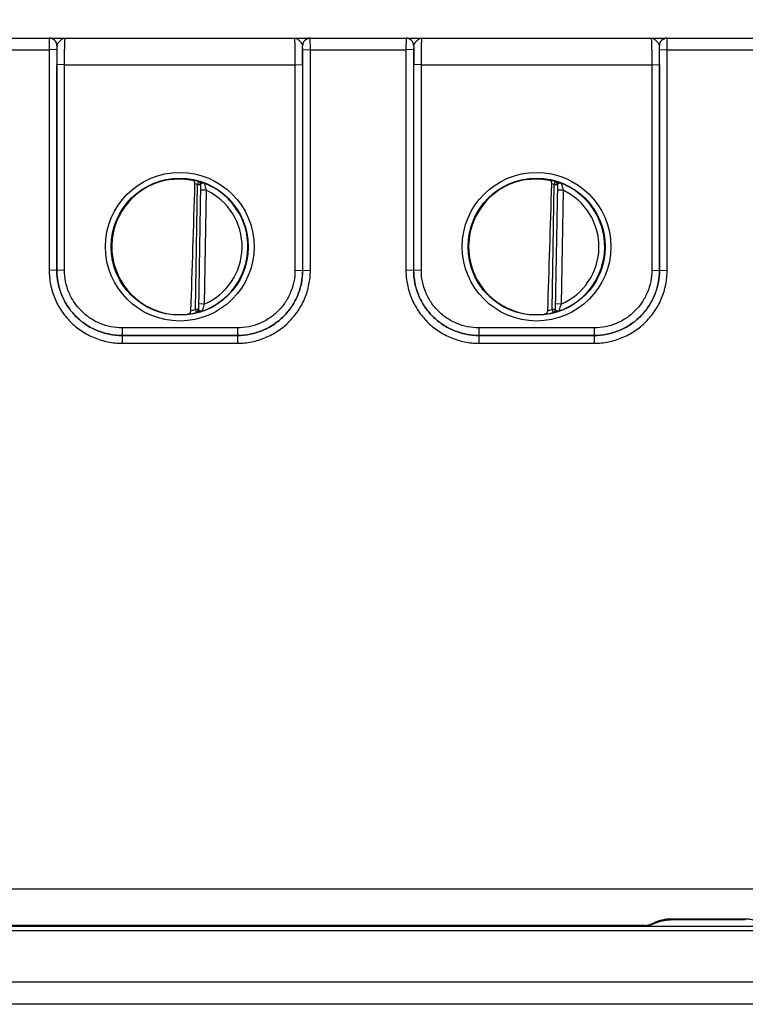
# Model space of a CAD drawing. Header units: inches. Extents: x 0 to 34, y 0 to 22.
# Tile 7 of 51: x 14 to 15.9, y 6.2 to 8.8. Entities that reach past the tile are written whole.
import ezdxf

# ---------------------------------------------------------------- set-up
doc = ezdxf.new("R2010")
doc.units = ezdxf.units.IN
doc.header["$LTSCALE"] = 1.87
doc.header["$MEASUREMENT"] = 0
doc.layers.get('0').update_dxf_attribs({"linetype": 'CONTINUOUS'})
doc.layers.add('DIMENSIONS', color=7, linetype='CONTINUOUS')
doc.styles.get("Standard").update_dxf_attribs({"font": 'txt', "width": 0.8})
doc.dimstyles.new('DIMSTYLE_1', dxfattribs={"dimtxt": 0.125, "dimasz": 0.18, "dimexe": 0.18, "dimexo": 0.0625, "dimgap": 0.09, "dimtad": 0, "dimtih": 1, "dimtoh": 1, "dimdec": 3, "dimzin": 4, "dimdsep": 46, "dimtxsty": 'STANDARD', "dimblk": '_FILLED', "dimblk1": '_FILLED', "dimblk2": '_FILLED', "dimcen": 0.09, "dimadec": 0, "dimazin": 0, "dimtp": 0.001, "dimtm": 0.001, "dimtfac": 1, "dimtdec": 3, "dimtofl": 0, "dimtmove": 0, "dimatfit": 3, "dimldrblk": '_FILLED', "dimfxl": 1, "dimtolj": 1, "dimtzin": 4, "dimarcsym": 0})

# ---------------------------------------------------------------- blocks, each defined once
blk = doc.blocks.new('*D11')
at = {"layer": 'DIMENSIONS', "color": 2, "linetype": 'CONTINUOUS'}
blk.add_line((17.9943, 7.1326), (17.9943, 9.4466), dxfattribs=at)
at = {"layer": 'DIMENSIONS', "color": 2, "linetype": 'CONTINUOUS', "insert": (17.9318, 9.5091), "char_height": 0.125, "width": 1.525, "attachment_point": 1, "rotation": 90, "line_spacing_factor": 0.9}
blk.add_mtext('10.414{\\Ftxt.shx;\\W1.000000;\\H0.125000; }[264.51]', dxfattribs=at)
blk = doc.blocks.new('_FILLED')
at = {"color": 0, "linetype": 'BYBLOCK'}
blk.add_solid([(0, 0), (-1, 0.174), (-1, -0.174)], dxfattribs=at)

msp = doc.modelspace()

# ---------------------------------------------------------------- linework, layer by layer
at = {"color": 7, "linetype": 'CONTINUOUS'}
for p, q in [((13.8616, 8.7591), (14.111, 8.7591)), ((14.111, 8.7591), (14.1108, 8.7289)), ((14.1113, 8.7591), (14.7913, 8.7591)), ((14.7916, 8.7591), (15.041, 8.7591)), ((14.7918, 8.7289), (14.7916, 8.7591)), ((15.041, 8.7591), (15.0408, 8.7289)), ((15.0413, 8.7591), (15.7213, 8.7591)), ((15.7216, 8.7591), (15.971, 8.7591)), ((15.7218, 8.7289), (15.7216, 8.7591)), ((13.8618, 8.7289), (14.1108, 8.7289)), ((14.1308, 8.7291), (14.1108, 8.7289)), ((14.1108, 8.7289), (14.1109, 8.1535)), ((14.131, 8.7391), (14.1308, 8.7291)), ((14.1308, 8.7291), (14.1309, 8.1537)), ((14.1313, 8.7391), (14.131, 8.7391)), ((14.7716, 8.7391), (14.7713, 8.7391)), ((14.7718, 8.7291), (14.7716, 8.7391)), ((14.7717, 8.1537), (14.7718, 8.7291)), ((14.7718, 8.7291), (14.7918, 8.7289)), ((14.7917, 8.1535), (14.7918, 8.7289)), ((14.7918, 8.7289), (15.0408, 8.7289)), ((15.0608, 8.7291), (15.0408, 8.7289)), ((15.0408, 8.7289), (15.0409, 8.1535)), ((15.061, 8.7391), (15.0608, 8.7291)), ((15.0608, 8.7291), (15.0609, 8.1537)), ((15.0613, 8.7391), (15.061, 8.7391)), ((15.7016, 8.7391), (15.7013, 8.7391)), ((15.7018, 8.7291), (15.7016, 8.7391)), ((15.7017, 8.1537), (15.7018, 8.7291)), ((15.7018, 8.7291), (15.7218, 8.7289)), ((15.7217, 8.1535), (15.7218, 8.7289)), ((15.7218, 8.7289), (15.9708, 8.7289)), ((14.131, 8.1538), (14.1311, 8.6899)), ((14.1511, 8.6898), (14.1311, 8.6899)), ((14.151, 8.1536), (14.1511, 8.6898)), ((14.1511, 8.6898), (14.7515, 8.6898)), ((14.7515, 8.6898), (14.7715, 8.6899)), ((14.7515, 8.6898), (14.7516, 8.1536)), ((14.7715, 8.6899), (14.7716, 8.1538)), ((15.061, 8.1538), (15.0611, 8.6899)), ((15.0811, 8.6898), (15.0611, 8.6899)), ((15.081, 8.1536), (15.0811, 8.6898)), ((15.0811, 8.6898), (15.6815, 8.6898)), ((15.6815, 8.6898), (15.7015, 8.6899)), ((15.6815, 8.6898), (15.6816, 8.1536)), ((15.7015, 8.6899), (15.7016, 8.1538)), ((14.492, 8.0513), (14.4976, 8.3774)), ((14.4998, 8.3851), (14.4976, 8.3774)), ((14.4976, 8.3774), (14.5056, 8.3773)), ((14.4998, 8.3855), (14.4998, 8.3851)), ((14.5024, 8.3849), (14.4998, 8.3855)), ((14.502, 8.3842), (14.4998, 8.3851)), ((14.5056, 8.3776), (14.4999, 8.0509)), ((14.5057, 8.384), (14.5024, 8.3849)), ((15.422, 8.0513), (15.4276, 8.3774)), ((15.4298, 8.3851), (15.4276, 8.3774)), ((15.4276, 8.3774), (15.4356, 8.3773)), ((15.4298, 8.3855), (15.4298, 8.3851)), ((15.4324, 8.3849), (15.4298, 8.3855)), ((15.432, 8.3842), (15.4298, 8.3851)), ((15.4356, 8.3776), (15.4299, 8.0509)), ((15.4357, 8.384), (15.4324, 8.3849)), ((14.5204, 8.3623), (14.5054, 8.3626)), ((14.5204, 8.3623), (14.5152, 8.0657)), ((15.4504, 8.3623), (15.4354, 8.3626)), ((15.4504, 8.3623), (15.4452, 8.0657)), ((14.1309, 8.1537), (14.1109, 8.1535)), ((14.1309, 8.1537), (14.131, 8.1538)), ((14.151, 8.1536), (14.131, 8.1538)), ((14.7516, 8.1536), (14.7716, 8.1538)), ((14.7717, 8.1537), (14.7716, 8.1538)), ((14.7717, 8.1537), (14.7917, 8.1535)), ((15.0609, 8.1537), (15.0409, 8.1535)), ((15.0609, 8.1537), (15.061, 8.1538)), ((15.081, 8.1536), (15.061, 8.1538)), ((15.6816, 8.1536), (15.7016, 8.1538)), ((15.7017, 8.1537), (15.7016, 8.1538)), ((15.7017, 8.1537), (15.7217, 8.1535)), ((14.5152, 8.0657), (14.5002, 8.0659)), ((15.4452, 8.0657), (15.4302, 8.0659)), ((14.5, 8.0512), (14.492, 8.0513)), ((14.492, 8.0513), (14.4939, 8.0436)), ((14.4964, 8.0437), (14.4939, 8.0432)), ((14.4939, 8.0432), (14.4939, 8.0436)), ((14.4997, 8.0495), (14.5, 8.0512)), ((15.43, 8.0512), (15.422, 8.0513)), ((15.422, 8.0513), (15.4239, 8.0436)), ((15.4264, 8.0437), (15.4239, 8.0432)), ((15.4239, 8.0432), (15.4239, 8.0436)), ((15.4297, 8.0495), (15.43, 8.0512)), ((14.6017, 8.0036), (14.3009, 8.0036)), ((14.3009, 8.0036), (14.3009, 7.9838)), ((14.3009, 7.9838), (14.3009, 7.9838)), ((14.3009, 7.9838), (14.6017, 7.9838)), ((14.6017, 7.9838), (14.3009, 7.9838)), ((14.3009, 7.9838), (14.3009, 7.9636)), ((14.6017, 8.0036), (14.6017, 7.9838)), ((14.6017, 7.9838), (14.6017, 7.9636)), ((14.6017, 7.9838), (14.6017, 7.9838)), ((15.5317, 8.0036), (15.2309, 8.0036)), ((15.2309, 8.0036), (15.2309, 7.9838)), ((15.2309, 7.9838), (15.5317, 7.9838)), ((15.5317, 7.9838), (15.2309, 7.9838)), ((15.2309, 7.9838), (15.2309, 7.9838)), ((15.2309, 7.9838), (15.2309, 7.9636)), ((15.5317, 8.0036), (15.5317, 7.9838)), ((15.5317, 7.9838), (15.5317, 7.9838)), ((15.5317, 7.9838), (15.5317, 7.9636)), ((14.3009, 7.9636), (14.6017, 7.9636)), ((15.2309, 7.9636), (15.5317, 7.9636)), ((17.8851, 6.5403), (7.6804, 6.5403)), ((7.744, 6.4441), (17.8386, 6.4441)), ((15.6622, 6.4451), (9.9924, 6.4451)), ((15.6628, 6.4447), (9.9924, 6.4447)), ((15.6622, 6.4447), (15.6622, 6.4451)), ((15.6628, 6.4447), (15.669, 6.445)), ((15.669, 6.445), (15.6752, 6.4459)), ((15.6771, 6.4476), (15.674, 6.4465)), ((15.6752, 6.4459), (15.681, 6.4477)), ((15.6867, 6.4519), (15.6802, 6.449)), ((15.7254, 6.4599), (15.7293, 6.46)), ((15.9253, 6.4621), (15.7293, 6.4621)), ((15.7293, 6.46), (15.7293, 6.4621)), ((15.9253, 6.46), (15.7293, 6.46)), ((15.9253, 6.46), (15.9253, 6.4621)), ((7.744, 6.4327), (17.8386, 6.4327)), ((16.5639, 6.2978), (13.2957, 6.2978)), ((17.7215, 6.24), (7.8611, 6.24))]:
    msp.add_line(p, q, dxfattribs=at)
msp.add_lwpolyline([(15.681, 6.4477), (15.6854, 6.4495), (15.6945, 6.4531), (15.7044, 6.4563), (15.7149, 6.4587), (15.7254, 6.4599)], dxfattribs=at)
for centre, radius in [((14.4513, 8.2152), 0.1937), ((15.3813, 8.2152), 0.1937), ((14.4513, 8.2151), 0.1787), ((15.3813, 8.2151), 0.1787)]:
    msp.add_circle(centre, radius, dxfattribs=at)
for centre, radius, start, end in [((14.1113, 8.7391), 0.02, 44.9954, 89.9991), ((14.7913, 8.7391), 0.02, 90.0052, 180.0045), ((15.0413, 8.7391), 0.02, 44.9954, 89.9991), ((15.7213, 8.7391), 0.02, 90.0052, 180.0045), ((14.1113, 8.7391), 0.02, 359.9993, 44.9941), ((18.5285, 8.6909), 4.3974, 179.3712, 180.0125), ((10.3767, 8.6909), 4.3949, 359.9874, 0.629), ((15.0413, 8.7391), 0.02, 359.9993, 44.9941), ((19.4585, 8.6909), 4.3974, 179.3712, 180.0125), ((11.3067, 8.6909), 4.3949, 359.9874, 0.629), ((14.4513, 8.2151), 0.1768, 74.0642, 79.0861), ((14.4513, 8.2151), 0.1688, 74.0636, 76.417), ((14.4977, 8.3778), 0.008, 24.0361, 74.1007), ((14.4683, 8.2582), 0.1312, 72.6371, 73.4533), ((14.4665, 8.2523), 0.1374, 72.2277, 72.6386), ((14.4619, 8.2385), 0.152, 69.3507, 72.1838), ((14.4513, 8.2151), 0.1776, 289.2017, 68.799), ((15.3813, 8.2151), 0.1768, 74.0642, 79.0861), ((15.3813, 8.2151), 0.1688, 74.0636, 76.417), ((15.4277, 8.3778), 0.008, 24.0361, 74.1007), ((15.3983, 8.2582), 0.1312, 72.6371, 73.4533), ((15.3965, 8.2523), 0.1374, 72.2277, 72.6386), ((15.3919, 8.2385), 0.152, 69.3507, 72.1838), ((15.3813, 8.2151), 0.1776, 289.2017, 68.799), ((14.4513, 8.2151), 0.1626, 293.1447, 64.8553), ((15.3813, 8.2151), 0.1626, 293.1447, 64.8553), ((14.45, 8.2069), 0.1688, 260.3642, 277.582), ((14.4513, 8.2151), 0.1768, 276.8171, 283.9358), ((14.4513, 8.2151), 0.1688, 279.9926, 283.9359), ((15.38, 8.2069), 0.1688, 260.3642, 277.582), ((15.3813, 8.2151), 0.1768, 276.8171, 283.9358), ((15.3813, 8.2151), 0.1688, 279.9926, 283.9359), ((15.6622, 6.5044), 0.0593, 269.9497, 273.9934), ((15.907, 5.9578), 0.5411, 114.7899, 115.1493)]:
    msp.add_arc(centre, radius, start, end, dxfattribs=at)
for centre, major_axis, ratio, start_param, end_param in [((14.4513, 8.2152), (0, 0.1771), 1, 0.132587, 2.974099), ((14.4733, 10.9941), (0.078, 4.4693), 0.01745, -2.289958, -2.195484), ((15.3813, 8.2152), (0, 0.1771), 1, 0.132587, 2.974099), ((15.4033, 10.9941), (0.078, 4.4693), 0.01745, -2.289958, -2.195484)]:
    msp.add_ellipse(centre, major_axis=major_axis, ratio=ratio, start_param=start_param, end_param=end_param, dxfattribs=at)
for points, knots in [([(14.131, 8.7391), (14.131, 8.7404), (14.1307, 8.7431), (14.1296, 8.7468), (14.1277, 8.7503), (14.1252, 8.7534), (14.1222, 8.7559), (14.1187, 8.7577), (14.1149, 8.7589), (14.1123, 8.7591), (14.111, 8.7591)], [0, 0, 0, 0, 0.124908, 0.250043, 0.37503, 0.500024, 0.625015, 0.749991, 0.87511, 1, 1, 1, 1]), ([(14.1313, 8.7391), (14.1314, 8.7398), (14.1317, 8.7413), (14.1326, 8.7433), (14.1338, 8.7454), (14.1352, 8.7475), (14.1368, 8.7495), (14.139, 8.752), (14.1408, 8.7538), (14.1421, 8.7548)], [0, 0, 0, 0, 0.106781, 0.223839, 0.349326, 0.480099, 0.613077, 0.745464, 1, 1, 1, 1]), ([(14.1421, 8.7548), (14.1429, 8.7555), (14.1446, 8.7567), (14.1472, 8.7581), (14.1499, 8.7589), (14.1517, 8.7591), (14.1526, 8.7591)], [0, 0, 0, 0, 0.274516, 0.530391, 0.770057, 1, 1, 1, 1]), ([(14.1511, 8.6898), (14.1511, 8.6943), (14.1511, 8.7031), (14.1512, 8.7141), (14.1513, 8.7224), (14.1513, 8.7282), (14.1514, 8.7337), (14.1515, 8.7387), (14.1516, 8.7433), (14.1518, 8.7473), (14.1519, 8.7503), (14.152, 8.7524), (14.152, 8.7538), (14.1521, 8.755), (14.1522, 8.7561), (14.1523, 8.757), (14.1523, 8.7578), (14.1524, 8.7583), (14.1525, 8.7588), (14.1525, 8.759), (14.1526, 8.7591), (14.1526, 8.7591), (14.1526, 8.7591)], [0, 0, 0, 0, 0.195348, 0.382914, 0.47155, 0.55561, 0.634296, 0.706859, 0.772615, 0.830937, 0.881273, 0.903294, 0.923149, 0.940787, 0.956167, 0.969258, 0.980032, 0.988465, 0.994551, 0.998315, 0.999372, 1, 1, 1, 1]), ([(14.75, 8.7591), (14.7509, 8.7591), (14.7527, 8.7589), (14.7554, 8.7581), (14.758, 8.7567), (14.7597, 8.7555), (14.7605, 8.7548)], [0, 0, 0, 0, 0.23, 0.469548, 0.725286, 1, 1, 1, 1]), ([(14.75, 8.7591), (14.75, 8.7591), (14.75, 8.7591), (14.7501, 8.759), (14.7501, 8.7588), (14.7502, 8.7583), (14.7503, 8.7578), (14.7504, 8.757), (14.7504, 8.7561), (14.7505, 8.755), (14.7506, 8.7538), (14.7506, 8.7524), (14.7507, 8.7503), (14.7509, 8.7473), (14.751, 8.7433), (14.7511, 8.7387), (14.7512, 8.7337), (14.7513, 8.7282), (14.7514, 8.7224), (14.7514, 8.7141), (14.7515, 8.7031), (14.7515, 8.6943), (14.7515, 8.6898)], [0, 0, 0, 0, 0.000628, 0.001684, 0.005448, 0.011532, 0.019963, 0.030737, 0.043829, 0.05921, 0.076847, 0.096702, 0.118723, 0.169054, 0.227371, 0.293122, 0.365682, 0.444366, 0.528422, 0.617052, 0.804623, 1, 1, 1, 1]), ([(14.7605, 8.7548), (14.7618, 8.7538), (14.7636, 8.752), (14.7659, 8.7495), (14.7674, 8.7475), (14.7689, 8.7454), (14.7701, 8.7433), (14.7709, 8.7413), (14.7712, 8.7398), (14.7713, 8.7391)], [0, 0, 0, 0, 0.254535, 0.386921, 0.5199, 0.650674, 0.776163, 0.893221, 1, 1, 1, 1]), ([(14.7716, 8.7391), (14.7716, 8.7404), (14.7719, 8.7431), (14.773, 8.7468), (14.7749, 8.7503), (14.7774, 8.7534), (14.7804, 8.7559), (14.7839, 8.7577), (14.7877, 8.7589), (14.7903, 8.7591), (14.7916, 8.7591)], [0, 0, 0, 0, 0.124908, 0.250044, 0.37503, 0.500024, 0.625015, 0.749991, 0.87511, 1, 1, 1, 1]), ([(15.061, 8.7391), (15.061, 8.7404), (15.0607, 8.7431), (15.0596, 8.7468), (15.0577, 8.7503), (15.0552, 8.7534), (15.0522, 8.7559), (15.0487, 8.7577), (15.0449, 8.7589), (15.0423, 8.7591), (15.041, 8.7591)], [0, 0, 0, 0, 0.124908, 0.250043, 0.37503, 0.500024, 0.625015, 0.749991, 0.87511, 1, 1, 1, 1]), ([(15.0613, 8.7391), (15.0614, 8.7398), (15.0617, 8.7413), (15.0626, 8.7433), (15.0638, 8.7454), (15.0652, 8.7475), (15.0668, 8.7495), (15.069, 8.752), (15.0708, 8.7538), (15.0721, 8.7548)], [0, 0, 0, 0, 0.106781, 0.223839, 0.349326, 0.480099, 0.613077, 0.745464, 1, 1, 1, 1]), ([(15.0721, 8.7548), (15.0729, 8.7555), (15.0746, 8.7567), (15.0772, 8.7581), (15.0799, 8.7589), (15.0817, 8.7591), (15.0826, 8.7591)], [0, 0, 0, 0, 0.274516, 0.530391, 0.770057, 1, 1, 1, 1]), ([(15.0811, 8.6898), (15.0811, 8.6943), (15.0811, 8.7031), (15.0812, 8.7141), (15.0813, 8.7224), (15.0813, 8.7282), (15.0814, 8.7337), (15.0815, 8.7387), (15.0816, 8.7433), (15.0818, 8.7473), (15.0819, 8.7503), (15.082, 8.7524), (15.082, 8.7538), (15.0821, 8.755), (15.0822, 8.7561), (15.0823, 8.757), (15.0823, 8.7578), (15.0824, 8.7583), (15.0825, 8.7588), (15.0825, 8.759), (15.0826, 8.7591), (15.0826, 8.7591), (15.0826, 8.7591)], [0, 0, 0, 0, 0.195348, 0.382914, 0.47155, 0.55561, 0.634296, 0.706859, 0.772615, 0.830937, 0.881273, 0.903294, 0.923149, 0.940787, 0.956167, 0.969258, 0.980032, 0.988465, 0.994551, 0.998315, 0.999372, 1, 1, 1, 1]), ([(15.68, 8.7591), (15.6809, 8.7591), (15.6827, 8.7589), (15.6854, 8.7581), (15.688, 8.7567), (15.6897, 8.7555), (15.6905, 8.7548)], [0, 0, 0, 0, 0.23, 0.469548, 0.725286, 1, 1, 1, 1]), ([(15.68, 8.7591), (15.68, 8.7591), (15.68, 8.7591), (15.6801, 8.759), (15.6801, 8.7588), (15.6802, 8.7583), (15.6803, 8.7578), (15.6804, 8.757), (15.6804, 8.7561), (15.6805, 8.755), (15.6806, 8.7538), (15.6806, 8.7524), (15.6807, 8.7503), (15.6809, 8.7473), (15.681, 8.7433), (15.6811, 8.7387), (15.6812, 8.7337), (15.6813, 8.7282), (15.6814, 8.7224), (15.6814, 8.7141), (15.6815, 8.7031), (15.6815, 8.6943), (15.6815, 8.6898)], [0, 0, 0, 0, 0.000628, 0.001684, 0.005448, 0.011532, 0.019963, 0.030737, 0.043829, 0.05921, 0.076847, 0.096702, 0.118723, 0.169054, 0.227371, 0.293122, 0.365682, 0.444366, 0.528422, 0.617052, 0.804623, 1, 1, 1, 1]), ([(15.6905, 8.7548), (15.6918, 8.7538), (15.6936, 8.752), (15.6959, 8.7495), (15.6974, 8.7475), (15.6989, 8.7454), (15.7001, 8.7433), (15.7009, 8.7413), (15.7012, 8.7398), (15.7013, 8.7391)], [0, 0, 0, 0, 0.254535, 0.386921, 0.5199, 0.650674, 0.776163, 0.893221, 1, 1, 1, 1]), ([(15.7016, 8.7391), (15.7016, 8.7404), (15.7019, 8.7431), (15.703, 8.7468), (15.7049, 8.7503), (15.7074, 8.7534), (15.7104, 8.7559), (15.7139, 8.7577), (15.7177, 8.7589), (15.7203, 8.7591), (15.7216, 8.7591)], [0, 0, 0, 0, 0.124908, 0.250044, 0.37503, 0.500024, 0.625015, 0.749991, 0.87511, 1, 1, 1, 1]), ([(14.4279, 8.3908), (14.4382, 8.3922), (14.4533, 8.3928), (14.4723, 8.391), (14.4808, 8.3895), (14.4848, 8.3887)], [0, 0, 0, 0, 0.544358, 0.788212, 1, 1, 1, 1]), ([(14.4909, 8.3792), (14.491, 8.3804), (14.4908, 8.3822), (14.49, 8.3844), (14.4892, 8.3857), (14.4883, 8.3868), (14.4872, 8.3877), (14.486, 8.3884), (14.4852, 8.3886), (14.4848, 8.3887)], [0, 0, 0, 0, 0.296778, 0.4332, 0.559668, 0.677257, 0.788134, 0.894924, 1, 1, 1, 1]), ([(14.5056, 8.3773), (14.5057, 8.378), (14.5055, 8.3793), (14.5048, 8.3812), (14.5036, 8.3829), (14.5025, 8.3838), (14.502, 8.3842)], [0, 0, 0, 0, 0.249318, 0.49979, 0.749575, 1, 1, 1, 1]), ([(14.505, 8.381), (14.5051, 8.3808), (14.5055, 8.3797), (14.5057, 8.3785), (14.5056, 8.3776)], [0, 0, 0, 0, 0.251297, 1, 1, 1, 1]), ([(14.5073, 8.3794), (14.507, 8.3792), (14.5066, 8.379), (14.5061, 8.3786), (14.5057, 8.3781), (14.5057, 8.3778), (14.5056, 8.3776)], [0, 0, 0, 0, 0.314542, 0.581542, 0.803942, 1, 1, 1, 1]), ([(14.5155, 8.3807), (14.5152, 8.3808), (14.5145, 8.381), (14.5134, 8.381), (14.5123, 8.3809), (14.5108, 8.3807), (14.5091, 8.3802), (14.5078, 8.3797), (14.5073, 8.3794)], [0, 0, 0, 0, 0.126607, 0.253974, 0.384203, 0.516068, 0.773327, 1, 1, 1, 1]), ([(14.5155, 8.3807), (14.5156, 8.3805), (14.5157, 8.3799), (14.516, 8.3787), (14.5165, 8.3768), (14.5173, 8.3733), (14.5186, 8.3684), (14.5198, 8.3644), (14.5204, 8.3623)], [0, 0, 0, 0, 0.026941, 0.09722, 0.203503, 0.336968, 0.653903, 1, 1, 1, 1]), ([(15.3579, 8.3908), (15.3682, 8.3922), (15.3833, 8.3928), (15.4023, 8.391), (15.4108, 8.3895), (15.4148, 8.3887)], [0, 0, 0, 0, 0.544358, 0.788212, 1, 1, 1, 1]), ([(15.4209, 8.3792), (15.421, 8.3804), (15.4208, 8.3822), (15.42, 8.3844), (15.4192, 8.3857), (15.4183, 8.3868), (15.4172, 8.3877), (15.416, 8.3884), (15.4152, 8.3886), (15.4148, 8.3887)], [0, 0, 0, 0, 0.296778, 0.4332, 0.559668, 0.677257, 0.788134, 0.894924, 1, 1, 1, 1]), ([(15.4356, 8.3773), (15.4357, 8.378), (15.4355, 8.3793), (15.4348, 8.3812), (15.4336, 8.3829), (15.4325, 8.3838), (15.432, 8.3842)], [0, 0, 0, 0, 0.249318, 0.49979, 0.749575, 1, 1, 1, 1]), ([(15.435, 8.381), (15.4351, 8.3808), (15.4355, 8.3797), (15.4357, 8.3785), (15.4356, 8.3776)], [0, 0, 0, 0, 0.251297, 1, 1, 1, 1]), ([(15.4373, 8.3794), (15.437, 8.3792), (15.4366, 8.379), (15.4361, 8.3786), (15.4357, 8.3781), (15.4357, 8.3778), (15.4356, 8.3776)], [0, 0, 0, 0, 0.314542, 0.581542, 0.803942, 1, 1, 1, 1]), ([(15.4455, 8.3807), (15.4452, 8.3808), (15.4445, 8.381), (15.4434, 8.381), (15.4423, 8.3809), (15.4408, 8.3807), (15.4391, 8.3802), (15.4378, 8.3797), (15.4373, 8.3794)], [0, 0, 0, 0, 0.126607, 0.253974, 0.384203, 0.516068, 0.773327, 1, 1, 1, 1]), ([(15.4455, 8.3807), (15.4456, 8.3805), (15.4457, 8.3799), (15.446, 8.3787), (15.4465, 8.3768), (15.4473, 8.3733), (15.4486, 8.3684), (15.4498, 8.3644), (15.4504, 8.3623)], [0, 0, 0, 0, 0.026941, 0.09722, 0.203503, 0.336968, 0.653903, 1, 1, 1, 1]), ([(14.1109, 8.1535), (14.1109, 8.1473), (14.1115, 8.1349), (14.1143, 8.1164), (14.1188, 8.0983), (14.1251, 8.0807), (14.1331, 8.0639), (14.1459, 8.0425), (14.1657, 8.0184), (14.1899, 7.9985), (14.2112, 7.9858), (14.2281, 7.9778), (14.2457, 7.9715), (14.2638, 7.9669), (14.2823, 7.9642), (14.2947, 7.9636), (14.3009, 7.9636)], [0, 0, 0, 0, 0.062496, 0.125016, 0.18753, 0.25005, 0.312575, 0.375099, 0.499993, 0.624889, 0.687414, 0.74994, 0.812462, 0.874978, 0.937502, 1, 1, 1, 1]), ([(14.1309, 8.1537), (14.1309, 8.1426), (14.1331, 8.1203), (14.1428, 8.0883), (14.1587, 8.0587), (14.1799, 8.0328), (14.2059, 8.0115), (14.2354, 7.9957), (14.2675, 7.986), (14.2898, 7.9838), (14.3009, 7.9838)], [0, 0, 0, 0, 0.12498, 0.249977, 0.374988, 0.499995, 0.625003, 0.750015, 0.875015, 1, 1, 1, 1]), ([(14.3009, 7.9838), (14.2898, 7.9838), (14.2676, 7.986), (14.2355, 7.9957), (14.2059, 8.0115), (14.18, 8.0328), (14.1587, 8.0588), (14.1429, 8.0883), (14.1332, 8.1204), (14.131, 8.1427), (14.131, 8.1538)], [0, 0, 0, 0, 0.125, 0.249996, 0.374999, 0.500001, 0.625003, 0.750006, 0.875, 1, 1, 1, 1]), ([(14.3009, 8.0036), (14.2911, 8.0036), (14.2715, 8.0056), (14.2432, 8.0142), (14.2171, 8.0281), (14.1942, 8.0469), (14.1754, 8.0698), (14.1615, 8.0959), (14.1529, 8.1242), (14.151, 8.1438), (14.151, 8.1536)], [0, 0, 0, 0, 0.125001, 0.249998, 0.375003, 0.500005, 0.625007, 0.750009, 0.875003, 1, 1, 1, 1]), ([(14.7716, 8.1538), (14.7716, 8.1427), (14.7694, 8.1204), (14.7597, 8.0883), (14.7439, 8.0588), (14.7226, 8.0328), (14.6967, 8.0115), (14.6671, 7.9957), (14.6351, 7.986), (14.6128, 7.9838), (14.6017, 7.9838)], [0, 0, 0, 0, 0.124999, 0.249994, 0.374997, 0.499998, 0.625, 0.750004, 0.875, 1, 1, 1, 1]), ([(14.6017, 7.9838), (14.6128, 7.9838), (14.6351, 7.986), (14.6672, 7.9957), (14.6968, 8.0115), (14.7227, 8.0328), (14.744, 8.0587), (14.7598, 8.0883), (14.7695, 8.1203), (14.7717, 8.1426), (14.7717, 8.1537)], [0, 0, 0, 0, 0.124984, 0.249984, 0.374997, 0.500004, 0.625012, 0.750022, 0.875019, 1, 1, 1, 1]), ([(14.7516, 8.1536), (14.7516, 8.1438), (14.7497, 8.1242), (14.7411, 8.0959), (14.7272, 8.0698), (14.7084, 8.0469), (14.6855, 8.0281), (14.6594, 8.0142), (14.6311, 8.0056), (14.6115, 8.0036), (14.6017, 8.0036)], [0, 0, 0, 0, 0.124997, 0.249991, 0.374993, 0.499994, 0.624997, 0.750001, 0.874999, 1, 1, 1, 1]), ([(14.6017, 7.9636), (14.6079, 7.9636), (14.6204, 7.9642), (14.6388, 7.9669), (14.6569, 7.9715), (14.6745, 7.9778), (14.6914, 7.9858), (14.7127, 7.9985), (14.7369, 8.0184), (14.7567, 8.0425), (14.7695, 8.0639), (14.7775, 8.0807), (14.7838, 8.0983), (14.7884, 8.1164), (14.7911, 8.1349), (14.7917, 8.1473), (14.7917, 8.1535)], [0, 0, 0, 0, 0.062498, 0.125021, 0.187537, 0.25006, 0.312585, 0.375111, 0.500006, 0.6249, 0.687425, 0.749949, 0.812469, 0.874983, 0.937504, 1, 1, 1, 1]), ([(15.0409, 8.1535), (15.0409, 8.1473), (15.0415, 8.1349), (15.0443, 8.1164), (15.0488, 8.0983), (15.0551, 8.0807), (15.0631, 8.0639), (15.0759, 8.0425), (15.0957, 8.0184), (15.1199, 7.9985), (15.1412, 7.9858), (15.1581, 7.9778), (15.1757, 7.9715), (15.1938, 7.9669), (15.2123, 7.9642), (15.2247, 7.9636), (15.2309, 7.9636)], [0, 0, 0, 0, 0.062496, 0.125016, 0.18753, 0.25005, 0.312575, 0.375099, 0.499993, 0.624889, 0.687414, 0.74994, 0.812462, 0.874978, 0.937502, 1, 1, 1, 1]), ([(15.0609, 8.1537), (15.0609, 8.1426), (15.0631, 8.1203), (15.0728, 8.0883), (15.0887, 8.0587), (15.1099, 8.0328), (15.1359, 8.0115), (15.1654, 7.9957), (15.1975, 7.986), (15.2198, 7.9838), (15.2309, 7.9838)], [0, 0, 0, 0, 0.12498, 0.249977, 0.374988, 0.499995, 0.625003, 0.750015, 0.875015, 1, 1, 1, 1]), ([(15.2309, 7.9838), (15.2198, 7.9838), (15.1976, 7.986), (15.1655, 7.9957), (15.1359, 8.0115), (15.11, 8.0328), (15.0887, 8.0588), (15.0729, 8.0883), (15.0632, 8.1204), (15.061, 8.1427), (15.061, 8.1538)], [0, 0, 0, 0, 0.125, 0.249996, 0.374999, 0.500001, 0.625003, 0.750006, 0.875, 1, 1, 1, 1]), ([(15.2309, 8.0036), (15.2211, 8.0036), (15.2015, 8.0056), (15.1732, 8.0142), (15.1471, 8.0281), (15.1242, 8.0469), (15.1054, 8.0698), (15.0915, 8.0959), (15.0829, 8.1242), (15.081, 8.1438), (15.081, 8.1536)], [0, 0, 0, 0, 0.125001, 0.249998, 0.375003, 0.500005, 0.625007, 0.750009, 0.875003, 1, 1, 1, 1]), ([(15.7016, 8.1538), (15.7016, 8.1427), (15.6994, 8.1204), (15.6897, 8.0883), (15.6739, 8.0588), (15.6526, 8.0328), (15.6267, 8.0115), (15.5971, 7.9957), (15.5651, 7.986), (15.5428, 7.9838), (15.5317, 7.9838)], [0, 0, 0, 0, 0.124999, 0.249994, 0.374997, 0.499998, 0.625, 0.750004, 0.875, 1, 1, 1, 1]), ([(15.5317, 7.9838), (15.5428, 7.9838), (15.5651, 7.986), (15.5972, 7.9957), (15.6268, 8.0115), (15.6527, 8.0328), (15.674, 8.0587), (15.6898, 8.0883), (15.6995, 8.1203), (15.7017, 8.1426), (15.7017, 8.1537)], [0, 0, 0, 0, 0.124984, 0.249984, 0.374997, 0.500004, 0.625012, 0.750022, 0.875019, 1, 1, 1, 1]), ([(15.6816, 8.1536), (15.6816, 8.1438), (15.6797, 8.1242), (15.6711, 8.0959), (15.6572, 8.0698), (15.6384, 8.0469), (15.6155, 8.0281), (15.5894, 8.0142), (15.5611, 8.0056), (15.5415, 8.0036), (15.5317, 8.0036)], [0, 0, 0, 0, 0.124997, 0.249991, 0.374993, 0.499994, 0.624997, 0.750001, 0.874999, 1, 1, 1, 1]), ([(15.5317, 7.9636), (15.5379, 7.9636), (15.5504, 7.9642), (15.5688, 7.9669), (15.5869, 7.9715), (15.6045, 7.9778), (15.6214, 7.9858), (15.6427, 7.9985), (15.6669, 8.0184), (15.6867, 8.0425), (15.6995, 8.0639), (15.7075, 8.0807), (15.7138, 8.0983), (15.7184, 8.1164), (15.7211, 8.1349), (15.7217, 8.1473), (15.7217, 8.1535)], [0, 0, 0, 0, 0.062498, 0.125021, 0.187537, 0.25006, 0.312585, 0.375111, 0.500006, 0.6249, 0.687425, 0.749949, 0.812469, 0.874983, 0.937504, 1, 1, 1, 1]), ([(14.5152, 8.0657), (14.5145, 8.0636), (14.5132, 8.0596), (14.5115, 8.0541), (14.5104, 8.0501), (14.5099, 8.0481), (14.5097, 8.0475)], [0, 0, 0, 0, 0.346122, 0.66307, 0.902823, 1, 1, 1, 1]), ([(15.4452, 8.0657), (15.4445, 8.0636), (15.4432, 8.0596), (15.4415, 8.0541), (15.4404, 8.0501), (15.4399, 8.0481), (15.4397, 8.0475)], [0, 0, 0, 0, 0.346122, 0.66307, 0.902823, 1, 1, 1, 1]), ([(14.4723, 8.0396), (14.4733, 8.0398), (14.4748, 8.0402), (14.4766, 8.0412), (14.4783, 8.0427), (14.4796, 8.0446), (14.4804, 8.047), (14.4806, 8.0483), (14.4806, 8.0489)], [0, 0, 0, 0, 0.224627, 0.339089, 0.457337, 0.712691, 0.853383, 1, 1, 1, 1]), ([(14.4999, 8.0509), (14.4999, 8.05), (14.4996, 8.0482), (14.4983, 8.0459), (14.4963, 8.0441), (14.4947, 8.0434), (14.4939, 8.0432)], [0, 0, 0, 0, 0.249799, 0.499977, 0.750168, 1, 1, 1, 1]), ([(14.4939, 8.0436), (14.4946, 8.0438), (14.4959, 8.0443), (14.4974, 8.0454), (14.4984, 8.0465), (14.4992, 8.0477), (14.4996, 8.0488), (14.4997, 8.0495)], [0, 0, 0, 0, 0.249337, 0.49949, 0.624592, 0.749734, 1, 1, 1, 1]), ([(14.5097, 8.0475), (14.5072, 8.0466), (14.5036, 8.0455), (14.4991, 8.0443), (14.4972, 8.0439), (14.4964, 8.0437)], [0, 0, 0, 0, 0.584601, 0.81761, 1, 1, 1, 1]), ([(14.5015, 8.0491), (14.5013, 8.0492), (14.5009, 8.0495), (14.5004, 8.0499), (14.5, 8.0503), (14.4999, 8.0507), (14.4999, 8.0509)], [0, 0, 0, 0, 0.314528, 0.581491, 0.803861, 1, 1, 1, 1]), ([(14.5097, 8.0475), (14.5094, 8.0474), (14.5086, 8.0472), (14.5075, 8.0472), (14.5064, 8.0473), (14.505, 8.0476), (14.5036, 8.0481), (14.5023, 8.0486), (14.5018, 8.0489), (14.5015, 8.0491)], [0, 0, 0, 0, 0.127235, 0.254511, 0.384342, 0.516006, 0.773196, 0.892064, 1, 1, 1, 1]), ([(15.4023, 8.0396), (15.4033, 8.0398), (15.4048, 8.0402), (15.4066, 8.0412), (15.4083, 8.0427), (15.4096, 8.0446), (15.4104, 8.047), (15.4106, 8.0483), (15.4106, 8.0489)], [0, 0, 0, 0, 0.224627, 0.339089, 0.457337, 0.712691, 0.853383, 1, 1, 1, 1]), ([(15.4299, 8.0509), (15.4299, 8.05), (15.4296, 8.0482), (15.4283, 8.0459), (15.4263, 8.0441), (15.4247, 8.0434), (15.4239, 8.0432)], [0, 0, 0, 0, 0.249799, 0.499977, 0.750168, 1, 1, 1, 1]), ([(15.4239, 8.0436), (15.4246, 8.0438), (15.4259, 8.0443), (15.4274, 8.0454), (15.4284, 8.0465), (15.4292, 8.0477), (15.4296, 8.0488), (15.4297, 8.0495)], [0, 0, 0, 0, 0.249337, 0.49949, 0.624592, 0.749734, 1, 1, 1, 1]), ([(15.4397, 8.0475), (15.4372, 8.0466), (15.4336, 8.0455), (15.4291, 8.0443), (15.4272, 8.0439), (15.4264, 8.0437)], [0, 0, 0, 0, 0.584601, 0.81761, 1, 1, 1, 1]), ([(15.4315, 8.0491), (15.4313, 8.0492), (15.4309, 8.0495), (15.4304, 8.0499), (15.43, 8.0503), (15.4299, 8.0507), (15.4299, 8.0509)], [0, 0, 0, 0, 0.314528, 0.581491, 0.803861, 1, 1, 1, 1]), ([(15.4397, 8.0475), (15.4394, 8.0474), (15.4386, 8.0472), (15.4375, 8.0472), (15.4364, 8.0473), (15.435, 8.0476), (15.4336, 8.0481), (15.4323, 8.0486), (15.4318, 8.0489), (15.4315, 8.0491)], [0, 0, 0, 0, 0.127235, 0.254511, 0.384342, 0.516006, 0.773196, 0.892064, 1, 1, 1, 1]), ([(15.674, 6.4465), (15.6728, 6.4461), (15.6703, 6.4456), (15.6677, 6.4454), (15.6664, 6.4453)], [0, 0, 0, 0, 0.473355, 1, 1, 1, 1]), ([(15.681, 6.4477), (15.6807, 6.4476), (15.6801, 6.4474), (15.6788, 6.4472), (15.6777, 6.4474), (15.6771, 6.4476)], [0, 0, 0, 0, 0.241327, 0.486912, 1, 1, 1, 1]), ([(15.7293, 6.4621), (15.7253, 6.4621), (15.7175, 6.4615), (15.7063, 6.4591), (15.6961, 6.4558), (15.6897, 6.4532), (15.6867, 6.4519)], [0, 0, 0, 0, 0.269358, 0.529868, 0.775019, 1, 1, 1, 1]), ([(15.968, 6.4519), (15.9649, 6.4532), (15.9585, 6.4558), (15.9483, 6.4591), (15.9371, 6.4615), (15.9293, 6.4621), (15.9253, 6.4621)], [0, 0, 0, 0, 0.224994, 0.470146, 0.730653, 1, 1, 1, 1])]:
    msp.add_open_spline(points, degree=3, knots=knots, dxfattribs=at)

# ---------------------------------------------------------------- dimensions: what is measured, and where the dimension line sits
at = {"layer": 'DIMENSIONS', "color": 2, "linetype": 'CONTINUOUS'}
dim = msp.add_ordinate_dim(feature_location=(17.9943, 7.1326), offset=(0, 2.314), dtype=1, origin=(7.5804, 6.5429), dimstyle='DIMSTYLE_1', dxfattribs=at)
dim.commit()
dim.dimension.update_dxf_attribs({"geometry": '*D11', "text_midpoint": (17.9943, 10.2716)})

doc.saveas('drawing.dxf')
